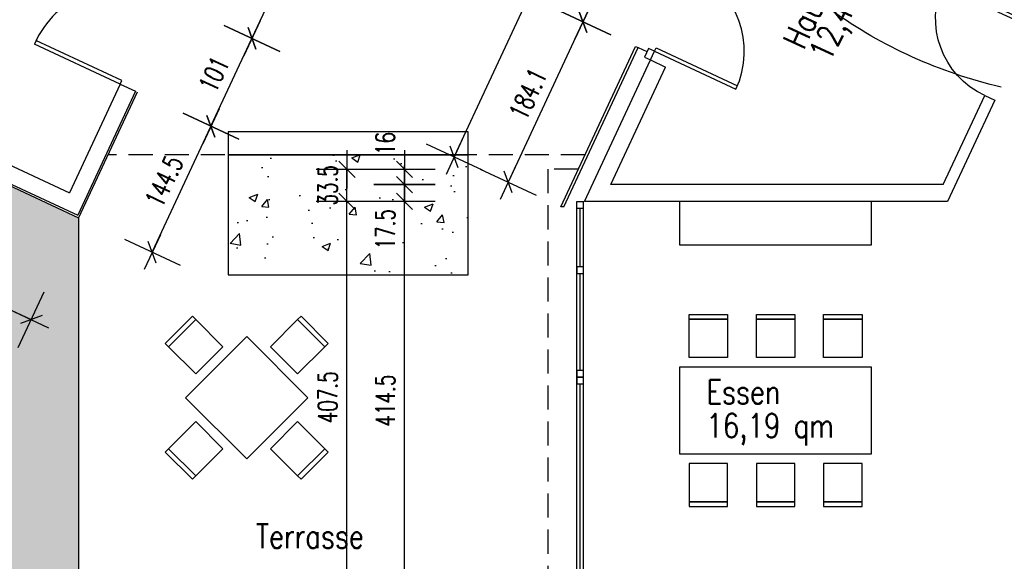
# Model space of a CAD drawing. Header units: millimetres. Extents: x -9704 to 3214, y -3659 to 2082.
# Tile 24 of 33: x -557 to 468, y 316 to 879. Entities that reach past the tile are written whole.
import ezdxf

# ---------------------------------------------------------------- set-up
doc = ezdxf.new("R2010")
doc.units = ezdxf.units.MM
doc.header["$LTSCALE"] = 100
doc.linetypes.add('Baumkrone', pattern=[3, 2, -1])
doc.linetypes.add('VERDECKT', pattern=[0.0375, 0.025, -0.0125])
for name, color, linetype in [('A-Ansi-gestrich', 9, 'VERDECKT'), ('A-Ansi-Grün', 120, 'Continuous'), ('A-Einr', 171, 'Continuous'), ('A-FenTür', 2, 'Continuous'), ('A-Masze100', 4, 'Continuous'), ('A-Schraffgrau', 254, 'Continuous'), ('A-Text100', 133, 'Continuous'), ('A-Wand-MW', 6, 'Continuous'), ('A-Wand-VMZ', 34, 'Continuous'), ('A-Wand_Holzfassade', 41, 'Continuous'), ('A_Bem', 4, 'Continuous'), ('MASZE', 2, 'Continuous'), ('TopographieLageplan', 7, 'Continuous')]:
    doc.layers.add(name, color=color, linetype=linetype)
doc.layers.get('0').freeze()
doc.styles.add('Bem100', font='romans.shx', dxfattribs={"width": 0.7})
doc.styles.add('Romans', font='Romans.shx', dxfattribs={"width": 0.7})
doc.dimstyles.new('Bem100', dxfattribs={"dimtxt": 20, "dimasz": 0.8, "dimexe": 1.25, "dimexo": 0.625, "dimgap": 10, "dimtad": 1, "dimdec": 1, "dimdsep": 46, "dimtxsty": 'Bem100', "dimblk": 'Bem100', "dimcen": 2.5, "dimse1": 1, "dimse2": 1, "dimclrd": 256, "dimadec": 0, "dimazin": 2, "dimtfac": 1, "dimtdec": 1, "dimtix": 1, "dimtmove": 2, "dimatfit": 3, "dimldrblk": 'NONE', "dimfxl": 0, "dimlwd": -1, "dimarcsym": 0})

# ---------------------------------------------------------------- blocks, each defined once
blk = doc.blocks.new('ER-Stuhl')
at = {"layer": 'A-Einr'}
for points in [[(0, 0), (5, 0), (5, 40), (0, 40)], [(5, 0), (45, 0), (45, 40), (5, 40)]]:
    blk.add_lwpolyline(points, close=True, dxfattribs=at)
blk = doc.blocks.new('IW11-Tür88')
for p, q in [((0, 0), (0, -11.5)), ((88.5, 0), (88.5, -11.5))]:
    blk.add_line(p, q)
at = {"layer": 'A-FenTür'}
for p, q in [((0, 0), (0, 88.5)), ((4, 0), (4, 88.4)), ((0, 0), (4, 0))]:
    blk.add_line(p, q, dxfattribs=at)
blk.add_arc((0, 0), 88.5, 0, 90, dxfattribs=at)
blk = doc.blocks.new('Bem100')
at = {"layer": 'MASZE', "linetype": 'Continuous'}
for p, q in [((0, -40), (0, 40)), ((-25, 0), (25, 0)), ((10.6, 10.6), (-10.6, -10.6))]:
    blk.add_line(p, q, dxfattribs=at)
blk = doc.blocks.new('*D105')
at = {"layer": 'A-Masze100'}
blk.add_line((-943.4, 752.8), (-546.1, 567.5), dxfattribs=at)
at = {"layer": 'Defpoints', "color": 0}
for p in [(-894.8, 858.9), (-496, 672.9), (-545.4, 567.1)]:
    blk.add_point(p, dxfattribs=at)
at = {"layer": 'A-Masze100', "xscale": 0.8, "yscale": 0.8, "zscale": 0.8}
for p, rotation in [((-944.2, 753.1), 154.9999999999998), ((-545.4, 567.1), 334.9999999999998)]:
    blk.add_blockref('Bem100', p, dxfattribs=dict(at, rotation=rotation))
at = {"layer": 'A-Masze100', "color": 0, "insert": (-736.3, 678.2), "char_height": 20, "attachment_point": 5, "rotation": 335, "style": 'Bem100'}
blk.add_mtext('440', dxfattribs=at)
blk = doc.blocks.new('_None')
blk = doc.blocks.new('*D205')
at = {"layer": 'A_Bem'}
blk.add_line((30.3, -420), (976.2, -420), dxfattribs=at)
at = {"layer": 'Defpoints', "color": 0}
for p in [(977, 427.5), (29.5, 282.5), (977, -420)]:
    blk.add_point(p, dxfattribs=at)
at = {"layer": 'A_Bem', "xscale": 0.8, "yscale": 0.8, "zscale": 0.8, "rotation": 180}
blk.add_blockref('Bem100', (29.5, -420), dxfattribs=at)
at = {"layer": 'A_Bem', "xscale": 0.8, "yscale": 0.8, "zscale": 0.8}
blk.add_blockref('Bem100', (977, -420), dxfattribs=at)
at = {"layer": 'A_Bem', "color": 0, "insert": (503.3, -400), "char_height": 20, "attachment_point": 5, "style": 'Bem100'}
blk.add_mtext('947.5', dxfattribs=at)
blk = doc.blocks.new('*D220')
at = {"layer": 'A_Bem'}
for p, q in [((21.7, -480), (20.9, -480)), ((22.5, -480), (29.5, -480)), ((30.3, -480), (31.1, -480))]:
    blk.add_line(p, q, dxfattribs=at)
at = {"layer": 'Defpoints', "color": 0}
for p in [(29.5, 690), (22.5, 275.5), (29.5, -480)]:
    blk.add_point(p, dxfattribs=at)
at = {"layer": 'A_Bem', "xscale": 0.8, "yscale": 0.8, "zscale": 0.8}
blk.add_blockref('Bem100', (22.5, -480), dxfattribs=at)
at = {"layer": 'A_Bem', "xscale": 0.8, "yscale": 0.8, "zscale": 0.8, "rotation": 180}
blk.add_blockref('Bem100', (29.5, -480), dxfattribs=at)
at = {"layer": 'A_Bem', "color": 0, "insert": (26, -460), "char_height": 20, "attachment_point": 5, "style": 'Bem100'}
blk.add_mtext('7', dxfattribs=at)
blk = doc.blocks.new('*D221')
at = {"layer": 'A_Bem'}
blk.add_line((30.3, -480), (407.6, -480), dxfattribs=at)
at = {"layer": 'Defpoints', "color": 0}
for p in [(29.5, 690), (408.4, 690), (408.4, -480)]:
    blk.add_point(p, dxfattribs=at)
at = {"layer": 'A_Bem', "xscale": 0.8, "yscale": 0.8, "zscale": 0.8, "rotation": 180}
blk.add_blockref('Bem100', (29.5, -480), dxfattribs=at)
at = {"layer": 'A_Bem', "xscale": 0.8, "yscale": 0.8, "zscale": 0.8}
blk.add_blockref('Bem100', (408.4, -480), dxfattribs=at)
at = {"layer": 'A_Bem', "color": 0, "insert": (219, -460), "char_height": 20, "attachment_point": 5, "style": 'Bem100'}
blk.add_mtext('378.9', dxfattribs=at)
blk = doc.blocks.new('*D222')
at = {"layer": 'A_Bem'}
blk.add_line((409.2, -480), (751.2, -480), dxfattribs=at)
at = {"layer": 'Defpoints', "color": 0}
for p in [(752, 700.8), (408.4, 690), (752, -480)]:
    blk.add_point(p, dxfattribs=at)
at = {"layer": 'A_Bem', "xscale": 0.8, "yscale": 0.8, "zscale": 0.8, "rotation": 180}
blk.add_blockref('Bem100', (408.4, -480), dxfattribs=at)
at = {"layer": 'A_Bem', "xscale": 0.8, "yscale": 0.8, "zscale": 0.8}
blk.add_blockref('Bem100', (752, -480), dxfattribs=at)
at = {"layer": 'A_Bem', "color": 0, "insert": (580.2, -460), "char_height": 20, "attachment_point": 5, "style": 'Bem100'}
blk.add_mtext('343.6', dxfattribs=at)
blk = doc.blocks.new('IW17-Tür101')
for p, q in [((0, 0), (0, -17.5)), ((101, 0), (101, -17.5))]:
    blk.add_line(p, q)
at = {"layer": 'A-FenTür'}
for p, q in [((0, 0), (0, 98.7)), ((4, 0), (4, 98.7)), ((0, 0), (4, 0))]:
    blk.add_line(p, q, dxfattribs=at)
blk.add_arc((2.3, 0), 98.7, 0, 91.3401, dxfattribs=at)
blk = doc.blocks.new('*D256')
at = {"layer": 'A_Bem'}
blk.add_line((-419.1, 637.9), (-358.7, 767.4), dxfattribs=at)
at = {"layer": 'Defpoints', "color": 0}
for p in [(-435, 803.9), (-358.3, 768.2), (-496, 672.9)]:
    blk.add_point(p, dxfattribs=at)
at = {"layer": 'A_Bem', "xscale": 0.8, "yscale": 0.8, "zscale": 0.8}
for p, rotation in [((-358.3, 768.2), 64.99999999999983), ((-419.4, 637.2), 244.9999999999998)]:
    blk.add_blockref('Bem100', p, dxfattribs=dict(at, rotation=rotation))
at = {"layer": 'A_Bem', "color": 0, "insert": (-407, 711.1), "char_height": 20, "attachment_point": 5, "rotation": 65, "style": 'Bem100'}
blk.add_mtext('144.5', dxfattribs=at)
blk = doc.blocks.new('*D257')
at = {"layer": 'A_Bem'}
blk.add_line((-358, 768.9), (-316, 859), dxfattribs=at)
at = {"layer": 'Defpoints', "color": 0}
for p in [(-392.3, 895.4), (-315.6, 859.7), (-435, 803.9)]:
    blk.add_point(p, dxfattribs=at)
at = {"layer": 'A_Bem', "xscale": 0.8, "yscale": 0.8, "zscale": 0.8}
for p, rotation in [((-315.6, 859.7), 64.99999999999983), ((-358.3, 768.2), 244.9999999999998)]:
    blk.add_blockref('Bem100', p, dxfattribs=dict(at, rotation=rotation))
at = {"layer": 'A_Bem', "color": 0, "insert": (-355.1, 822.4), "char_height": 20, "attachment_point": 5, "rotation": 65, "style": 'Bem100'}
blk.add_mtext('101', dxfattribs=at)
blk = doc.blocks.new('*D258')
at = {"layer": 'A_Bem'}
blk.add_line((-315.3, 860.4), (-107, 1307.1), dxfattribs=at)
at = {"layer": 'Defpoints', "color": 0}
for p in [(-183.3, 1343.6), (-106.7, 1307.9), (-392.3, 895.4)]:
    blk.add_point(p, dxfattribs=at)
at = {"layer": 'A_Bem', "xscale": 0.8, "yscale": 0.8, "zscale": 0.8}
for p, rotation in [((-106.7, 1307.9), 64.99999999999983), ((-315.6, 859.7), 244.9999999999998)]:
    blk.add_blockref('Bem100', p, dxfattribs=dict(at, rotation=rotation))
at = {"layer": 'A_Bem', "color": 0, "insert": (-229.3, 1092.2), "char_height": 20, "attachment_point": 5, "rotation": 65, "style": 'Bem100'}
blk.add_mtext('494.5', dxfattribs=at)
blk = doc.blocks.new('*D260')
at = {"layer": 'A_Bem'}
blk.add_line((71.2, 967.8), (29.2, 877.7), dxfattribs=at)
at = {"layer": 'Defpoints', "color": 0}
for p in [(126.4, 942.9), (28.9, 877), (83.7, 851.4)]:
    blk.add_point(p, dxfattribs=at)
at = {"layer": 'A_Bem', "xscale": 0.8, "yscale": 0.8, "zscale": 0.8}
for p, rotation in [((71.6, 968.5), 64.99999999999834), ((28.9, 877), 244.9999999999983)]:
    blk.add_blockref('Bem100', p, dxfattribs=dict(at, rotation=rotation))
at = {"layer": 'A_Bem', "color": 0, "insert": (32.1, 931.2), "char_height": 20, "attachment_point": 5, "rotation": 65, "style": 'Bem100'}
blk.add_mtext('101', dxfattribs=at)
blk = doc.blocks.new('*D261')
at = {"layer": 'A_Bem'}
blk.add_line((28.5, 876.2), (-48.6, 710.8), dxfattribs=at)
at = {"layer": 'Defpoints', "color": 0}
for p in [(83.7, 851.4), (-48.9, 710.1), (5.9, 684.5)]:
    blk.add_point(p, dxfattribs=at)
at = {"layer": 'A_Bem', "xscale": 0.8, "yscale": 0.8, "zscale": 0.8}
for p, rotation in [((28.9, 877), 64.99999999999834), ((-48.9, 710.1), 244.9999999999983)]:
    blk.add_blockref('Bem100', p, dxfattribs=dict(at, rotation=rotation))
at = {"layer": 'A_Bem', "color": 0, "insert": (-28.1, 802), "char_height": 20, "attachment_point": 5, "rotation": 65, "style": 'Bem100'}
blk.add_mtext('184.1', dxfattribs=at)
blk = doc.blocks.new('*D262')
at = {"layer": 'A_Bem'}
blk.add_line((-104.8, 737), (113.2, 1204.5), dxfattribs=at)
at = {"layer": 'Defpoints', "color": 0}
for p in [(113.5, 1205.2), (224.5, 1153.4), (5.9, 684.5)]:
    blk.add_point(p, dxfattribs=at)
at = {"layer": 'A_Bem', "xscale": 0.8, "yscale": 0.8, "zscale": 0.8}
for p, rotation in [((113.5, 1205.2), 65.00000000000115), ((-105.1, 736.3), 245.0000000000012)]:
    blk.add_blockref('Bem100', p, dxfattribs=dict(at, rotation=rotation))
at = {"layer": 'A_Bem', "color": 0, "insert": (-13.9, 979.2), "char_height": 20, "attachment_point": 5, "rotation": 65, "style": 'Bem100'}
blk.add_mtext('517.4', dxfattribs=at)
blk = doc.blocks.new('*D265')
at = {"layer": 'A_Bem'}
blk.add_line((-156.8, 276.3), (-156.8, 689.2), dxfattribs=at)
at = {"layer": 'Defpoints', "color": 0}
for p in [(-156.8, 690), (30.5, 690), (22.5, 275.5)]:
    blk.add_point(p, dxfattribs=at)
at = {"layer": 'A_Bem', "xscale": 0.8, "yscale": 0.8, "zscale": 0.8}
for p, rotation in [((-156.8, 690), 90), ((-156.8, 275.5), 270)]:
    blk.add_blockref('Bem100', p, dxfattribs=dict(at, rotation=rotation))
at = {"layer": 'A_Bem', "color": 0, "insert": (-176.8, 482.8), "char_height": 20, "attachment_point": 5, "rotation": 90, "style": 'Bem100'}
blk.add_mtext('414.5', dxfattribs=at)
blk = doc.blocks.new('*D266')
at = {"layer": 'A_Bem'}
for p, q in [((-156.8, 708.3), (-156.8, 709.1)), ((-156.8, 690), (-156.8, 707.5)), ((-156.8, 689.2), (-156.8, 688.4))]:
    blk.add_line(p, q, dxfattribs=at)
at = {"layer": 'Defpoints', "color": 0}
for p in [(-156.8, 707.5), (58, 707.5), (30.5, 690)]:
    blk.add_point(p, dxfattribs=at)
at = {"layer": 'A_Bem', "xscale": 0.8, "yscale": 0.8, "zscale": 0.8}
for p, rotation in [((-156.8, 707.5), 270), ((-156.8, 690), 90)]:
    blk.add_blockref('Bem100', p, dxfattribs=dict(at, rotation=rotation))
at = {"layer": 'A_Bem', "color": 0, "insert": (-176.8, 661.1), "char_height": 20, "attachment_point": 5, "rotation": 90, "style": 'Bem100'}
blk.add_mtext('17.5', dxfattribs=at)
blk = doc.blocks.new('*D267')
at = {"layer": 'A_Bem'}
for p, q in [((-156.8, 724.3), (-156.8, 725.1)), ((-156.8, 707.5), (-156.8, 723.5)), ((-156.8, 706.7), (-156.8, 705.9))]:
    blk.add_line(p, q, dxfattribs=at)
at = {"layer": 'Defpoints', "color": 0}
for p in [(-156.8, 723.5), (-7.5, 723.5), (58, 707.5)]:
    blk.add_point(p, dxfattribs=at)
at = {"layer": 'A_Bem', "xscale": 0.8, "yscale": 0.8, "zscale": 0.8}
for p, rotation in [((-156.8, 723.5), 270), ((-156.8, 707.5), 90)]:
    blk.add_blockref('Bem100', p, dxfattribs=dict(at, rotation=rotation))
at = {"layer": 'A_Bem', "color": 0, "insert": (-176.8, 750.3), "char_height": 20, "attachment_point": 5, "rotation": 90, "style": 'Bem100'}
blk.add_mtext('16', dxfattribs=at)
blk = doc.blocks.new('*D271')
at = {"layer": 'A_Bem'}
blk.add_line((-216.8, 283.3), (-216.8, 689.2), dxfattribs=at)
at = {"layer": 'Defpoints', "color": 0}
for p in [(-216.8, 690), (401, 690), (401, 282.5)]:
    blk.add_point(p, dxfattribs=at)
at = {"layer": 'A_Bem', "xscale": 0.8, "yscale": 0.8, "zscale": 0.8}
for p, rotation in [((-216.8, 690), 90), ((-216.8, 282.5), 270)]:
    blk.add_blockref('Bem100', p, dxfattribs=dict(at, rotation=rotation))
at = {"layer": 'A_Bem', "color": 0, "insert": (-236.8, 486.3), "char_height": 20, "attachment_point": 5, "rotation": 90, "style": 'Bem100'}
blk.add_mtext('407.5', dxfattribs=at)
blk = doc.blocks.new('*D272')
at = {"layer": 'A_Bem'}
for p, q in [((-216.8, 724.3), (-216.8, 725.1)), ((-216.8, 690), (-216.8, 723.5)), ((-216.8, 689.2), (-216.8, 688.4))]:
    blk.add_line(p, q, dxfattribs=at)
at = {"layer": 'Defpoints', "color": 0}
for p in [(-216.8, 723.5), (-7.5, 723.5), (401, 690)]:
    blk.add_point(p, dxfattribs=at)
at = {"layer": 'A_Bem', "xscale": 0.8, "yscale": 0.8, "zscale": 0.8}
for p, rotation in [((-216.8, 723.5), 270), ((-216.8, 690), 90)]:
    blk.add_blockref('Bem100', p, dxfattribs=dict(at, rotation=rotation))
at = {"layer": 'A_Bem', "color": 0, "insert": (-236.8, 706.8), "char_height": 20, "attachment_point": 5, "rotation": 90, "style": 'Bem100'}
blk.add_mtext('33.5', dxfattribs=at)

msp = doc.modelspace()

# ---------------------------------------------------------------- hatches: boundary and pattern name
at = {"layer": 'A-Schraffgrau'}
h = msp.add_hatch(dxfattribs=at)
h.set_pattern_fill('AR-CONC,_O', color=256, scale=0.5)
h.set_pattern_definition([(50, (0, 0), (91.0923, -7.9695), [9.525, -104.775]), (355, (0, 0), (-17.6214, 95.5283), [7.62, -83.82]), (100.451, (7.59, -0.66), (73.4713, 87.5583), [8.095, -89.045]), (46.1842, (0, 25.4), (135.5395, -21.021), [14.2875, -157.1625]), (96.6356, (11.3, 23.65), (118.702, 123.713), [12.1425, -133.5675]), (351.184, (0, 25.4), (118.7023, 123.7126), [11.43, -125.73]), (21, (12.7, 19.05), (75.8074, -51.1328), [9.525, -104.775]), (326, (12.7, 19.05), (30.901, 92.094), [7.62, -83.82]), (71.4514, (19.02, 14.79), (106.7082, 40.9614), [8.095, -89.045]), (37.5, (0, 0), (1.5443, 42.27752), [0, -82.804, 0, -85.09, 0, -84.1375]), (7.5, (0, 0), (33.40983, 50.0903), [0, -48.514, 0, -80.899, 0, -32.0675]), (327.5, (-28.32, 0), (67.7953, -2.86437), [0, -31.75, 0, -99.06, 0, -131.445]), (317.5, (-41.02, 0), (74.0646, 12.7132), [0, -41.275, 0, -65.786, 0, -93.345])])
h.paths.add_polyline_path([(2907.28, -164.06, -0.5359962), (2213.81, 296.99, -0.2283815), (2402.27, 688.07), (1077.56, 1306.54, -0.0051922), (1077.66, 1296.15, -0.1679014), (971, 987.47), (971, 834.46), (994.5, 823.5), (994.5, 723.5), (1541.5, 723.5), (1541.5, 621.5), (1966.5, 621.5), (1966.5, 111.75), (1791.5, 111.75), (1791.5, -314.86), (1566.5, -314.86), (1566.5, -954.21), (1605.96, -971.3), (1591.65, -1004.33), (967.5, -734), (967.5, -518.31), (967.5, -314.62), (967.5, -237.5), (943.5, -237.5), (-52.5, -237.5), (-52.5, 200.5), (-496.04, 200.5), (-496.04, 672.94), (-894.82, 858.9), (-1243.81, 110.48), (-717.09, -117.66), (1104.39, -906.6), (2177.09, -1371.22), (2316.57, -1431.63)])
h.paths.add_polyline_path([(1944.35, -333.71), (1894.35, -333.71), (1894.35, -283.71), (1944.35, -283.71)], flags=16)
h.paths.add_polyline_path([(1911.36, -253.51), (1861.36, -253.51), (1861.36, -228.51), (1911.36, -228.51)], flags=16)
h.paths.add_polyline_path([(1885.33, -202.65), (1860.33, -202.65), (1860.33, -152.65), (1885.33, -152.65)], flags=16)
h.paths.add_polyline_path([(1865.19, -335.01), (1865.19, -385.01), (1840.19, -385.01), (1840.19, -335.01)], flags=16)
h.paths.add_polyline_path([(1900.54, -40.62), (1850.54, -40.62), (1850.54, 9.38), (1900.54, 9.38)], flags=16)
h.paths.add_polyline_path([(1802.9, -361.04), (1802.9, -386.04), (1752.9, -386.04), (1752.9, -361.04)], flags=16)
h.paths.add_polyline_path([(1956.87, 60.89), (1906.87, 60.89), (1906.87, 85.89), (1956.87, 85.89)], flags=16)
h.paths.add_polyline_path([(1727.06, -401.34), (1727.06, -451.34), (1702.06, -451.34), (1702.06, -401.34)], flags=16)
h.paths.add_polyline_path([(1663.46, -368.24), (1663.46, -418.24), (1613.46, -418.24), (1613.46, -368.24)], flags=16)
h.paths.add_polyline_path([(3143.19, 342.15), (2402.27, 688.07, 0.2283815), (2213.81, 296.99, 0.5359962), (2907.28, -164.06)])
h.paths.add_polyline_path([(2688.81, 296.99, -1), (2738.81, 296.99, -1)], flags=17)
h.paths.add_polyline_path([(-750.82, 701.56), (-709.13, 682.12), (-721.81, 654.93), (-763.5, 674.37)], flags=24)
h.paths.add_polyline_path([(2688.53, 334.58), (2933.77, 334.58), (2933.77, 391.72), (2688.53, 391.72)], flags=24)
h = msp.add_hatch(dxfattribs=at)
h.set_pattern_fill('AR-CONC,_O', color=256, scale=0.5)
h.set_pattern_definition([(50, (0, 0), (91.092, -7.9695), [9.525, -104.775]), (355, (0, 0), (-17.621, 95.528), [7.62, -83.82]), (100.451, (7.59, -0.66), (73.471, 87.558), [8.095, -89.045]), (46.184, (0, 25.4), (135.54, -21.021), [14.287, -157.162]), (96.636, (11.3, 23.65), (118.702, 123.713), [12.143, -133.567]), (351.184, (0, 25.4), (118.702, 123.713), [11.43, -125.73]), (21, (12.7, 19.05), (75.8074, -51.133), [9.525, -104.775]), (326, (12.7, 19.05), (30.901, 92.094), [7.62, -83.82]), (71.451, (19.02, 14.79), (106.708, 40.961), [8.095, -89.045]), (37.5, (0, 0), (1.5443, 42.2775), [0, -82.804, 0, -85.09, 0, -84.1375]), (7.5, (0, 0), (33.4098, 50.0903), [0, -48.514, 0, -80.899, 0, -32.0675]), (327.5, (-28.32, 0), (67.7953, -2.8644), [0, -31.75, 0, -99.06, 0, -131.445]), (317.5, (-41.02, 0), (74.0646, 12.7132), [0, -41.275, 0, -65.786, 0, -93.345])])
h.paths.add_polyline_path([(-340.47, 738.5), (-340.47, 613.5), (-90.47, 613.5), (-90.47, 738.5)])

# ---------------------------------------------------------------- linework, layer by layer
at = {"layer": 'A-Ansi-gestrich', "ltscale": 10}
for p, q in [((31.05, 738.5), (-465.47, 738.5)), ((-7.5, 723.5), (-7.5, 5.5)), ((24.05, 723.5), (-7.5, 723.5))]:
    msp.add_line(p, q, dxfattribs=at)
at = {"layer": 'A-Ansi-Grün'}
msp.add_line((-496.04, 672.94), (-496.04, 200.5), dxfattribs=at)
msp.add_lwpolyline([(-340.47, 738.5), (-340.47, 613.5), (-90.47, 613.5), (-90.47, 738.5)], close=True, dxfattribs=at)
at = {"layer": 'A-Einr'}
for points in [[(329.45, 645), (329.45, 690), (129.45, 690), (129.45, 645)], [(-384.71, 485.77), (-321.07, 422.13), (-257.43, 485.77), (-321.07, 549.41)], [(-384.71, 485.77), (-321.07, 422.13), (-257.43, 485.77), (-321.07, 549.41)], [(329.45, 427.5), (329.45, 517.5), (129.45, 517.5), (129.45, 427.5)]]:
    msp.add_lwpolyline(points, close=True, dxfattribs=at)
at = {"layer": 'A-FenTür'}
for p, q in [((103.41, 846.35), (105.1, 849.98)), ((103.41, 846.35), (188.15, 806.84)), ((105.1, 849.98), (189.76, 810.5)), ((22.5, 275.5), (22.5, 690)), ((22.5, 690), (29.5, 690)), ((29.5, 282.5), (29.5, 690)), ((22.5, 275.5), (22.5, 683)), ((22.5, 683), (29.5, 683)), ((26, 622.13), (26, 683)), ((26, 514.13), (26, 615.13)), ((26, 282.5), (26, 500.13))]:
    msp.add_line(p, q, dxfattribs=at)
for points in [[(92.84, 840.25), (99.18, 837.29), (103.41, 846.35), (97.06, 849.31)], [(22.5, 615.13), (29.5, 615.13), (29.5, 622.13), (22.5, 622.13)], [(22.5, 507.13), (29.5, 507.13), (29.5, 514.13), (22.5, 514.13)], [(22.5, 500.13), (29.5, 500.13), (29.5, 507.13), (22.5, 507.13)]]:
    msp.add_lwpolyline(points, close=True, dxfattribs=at)
msp.add_arc((103.41, 846.35), 93.5, 335, 65, dxfattribs=at)
at = {"layer": 'A-Wand-MW'}
for p, q in [((-868.9, 868.33), (-505.47, 698.86)), ((-892.16, 859.86), (-497.01, 675.6)), ((30.5, 690), (99.18, 837.29)), ((99.18, 837.29), (115.04, 829.89)), ((57.97, 707.5), (115.04, 829.89)), ((-452.65, 812.15), (-505.47, 698.86)), ((-436.79, 804.75), (-497.01, 675.6)), ((403.88, 707.5), (447.14, 800.27)), ((447.14, 800.27), (457.56, 795.41)), ((457.56, 795.41), (408.41, 690)), ((403.88, 707.5), (57.97, 707.5)), ((408.41, 690), (30.5, 690))]:
    msp.add_line(p, q, dxfattribs=at)
msp.add_lwpolyline([(-340.47, 738.5), (-90.47, 738.5), (-90.47, 762.5), (-340.47, 762.5)], close=True, dxfattribs=at)
at = {"layer": 'A-Wand-VMZ'}
for p in [(-894.82, 858.9), (-434.97, 803.91)]:
    msp.add_line(p, (-496.04, 672.94), dxfattribs=at)
at = {"layer": 'A-Wand_Holzfassade'}
for p, q in [((5.88, 684.53), (83.7, 851.41)), ((83.7, 851.41), (86.42, 850.14)), ((9.19, 684.53), (86.42, 850.14)), ((86.42, 850.14), (95.48, 845.91)), ((9.19, 684.53), (5.88, 684.53))]:
    msp.add_line(p, q, dxfattribs=at)
at = {"layer": 'TopographieLageplan', "linetype": 'Baumkrone'}
msp.add_circle((577.66, 1296.15), 500, dxfattribs=at)

# ---------------------------------------------------------------- block references
at = {"layer": 'A-Einr'}
for p, rotation in [((-405.93, 542.34), 315), ((-405.93, 542.34), 315), ((-264.51, 570.62), 225), ((-264.51, 570.62), 225), ((179.45, 372.5), 89.99999999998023), ((249.45, 372.5), 89.99999999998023), ((319.45, 372.5), 89.99999999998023)]:
    msp.add_blockref('ER-Stuhl', p, dxfattribs=dict(at, rotation=rotation))
at = {"layer": 'A-Einr', "xscale": -1}
for p, rotation in [((179.45, 572.5), 89.99999999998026), ((249.45, 572.5), 89.99999999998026), ((319.45, 572.5), 89.99999999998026), ((-405.93, 429.2), 225), ((-405.93, 429.2), 225), ((-264.51, 400.92), 315), ((-264.51, 400.92), 315)]:
    msp.add_blockref('ER-Stuhl', p, dxfattribs=dict(at, rotation=rotation))
at = {"layer": 'A-FenTür', "xscale": -1, "rotation": 64.99999999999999}
msp.add_blockref('IW11-Tür88', (484.54, 880.48), dxfattribs=at)
at = {"layer": 'A-Wand-MW', "rotation": 65.00000000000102}
msp.add_blockref('IW17-Tür101', (-452.65, 812.15), dxfattribs=at)

# ---------------------------------------------------------------- texts
at = {"layer": 'A-Text100', "ltscale": 80, "style": 'Romans', "width": 0.8}
for s, rotation, p in [('Hausarb.', 65, (258.74, 846.65)), ('12,40qm', 65, (285.93, 833.97)), ('Essen', 360, (157.43, 479.31)), ('16,19 qm', 360, (157.43, 444.31)), ('Terrasse', 360, (-311.52, 329.07))]:
    msp.add_text(s, height=25, rotation=rotation, dxfattribs=at).set_placement(p)

# ---------------------------------------------------------------- dimensions: what is measured, and where the dimension line sits
at = {"layer": 'A-Masze100'}
dim = msp.add_aligned_dim(p1=(-894.82, 858.9), p2=(-496.04, 672.94), distance=-116.74, dimstyle='Bem100', dxfattribs=at)
dim.commit()
dim.dimension.update_dxf_attribs({"geometry": '*D105', "text_midpoint": (-736.31, 678.24)})
at = {"layer": 'A_Bem'}
for base, p1, p2, angle, picture, middle in [((-106.65, 1307.87), (-392.29, 895.44), (-183.3, 1343.61), 245, '*D258', (-229.27, 1092.24)), ((28.89, 876.96), (126.38, 942.94), (83.7, 851.41), 65, '*D260', (32.1, 931.19)), ((-315.64, 859.7), (-434.97, 803.91), (-392.29, 895.44), 245, '*D257', (-355.1, 822.38)), ((-48.93, 710.09), (83.7, 851.41), (5.88, 684.53), 65, '*D261', (-28.15, 801.98)), ((-216.84, 723.5), (401, 690), (-7.5, 723.5), 90, '*D272', (-236.84, 706.75)), ((-216.84, 690), (401, 282.5), (401, 690), 90, '*D271', (-236.84, 486.25)), ((-156.84, 690), (22.5, 275.5), (30.5, 690), 90, '*D265', (-176.84, 482.75))]:
    dim = msp.add_linear_dim(base=base, p1=p1, p2=p2, angle=angle, dimstyle='Bem100', dxfattribs=at)
    dim.commit()
    dim.dimension.update_dxf_attribs({"geometry": picture, "text_midpoint": middle})
for p1, p2, distance, picture, middle in [((5.88, 684.53), (224.53, 1153.43), 122.5, '*D262', (-13.94, 979.21)), ((-496.04, 672.94), (-434.97, 803.91), -84.58, '*D256', (-406.98, 711.13))]:
    dim = msp.add_aligned_dim(p1=p1, p2=p2, distance=distance, dimstyle='Bem100', dxfattribs=at)
    dim.commit()
    dim.dimension.update_dxf_attribs({"geometry": picture, "text_midpoint": middle})
for base, p1, p2, picture, middle in [((-156.84, 723.5), (57.97, 707.5), (-7.5, 723.5), '*D267', (-176.84, 750.3)), ((-156.84, 707.5), (30.5, 690), (57.97, 707.5), '*D266', (-176.84, 661.08))]:
    dim = msp.add_linear_dim(base=base, p1=p1, p2=p2, angle=90, dimstyle='Bem100', dxfattribs=at)
    dim.commit()
    dim.dimension.update_dxf_attribs({"geometry": picture, "text_midpoint": middle, "dimtype": 160})
for base, p1, p2, picture, middle in [((752, -480), (408.41, 690), (752, 700.79), '*D222', (580.2, -460)), ((29.5, -480), (22.5, 275.5), (29.5, 690), '*D220', (26, -460)), ((408.41, -480), (29.5, 690), (408.41, 690), '*D221', (218.95, -460)), ((977, -420), (29.5, 282.5), (977, 427.5), '*D205', (503.25, -400))]:
    dim = msp.add_linear_dim(base=base, p1=p1, p2=p2, dimstyle='Bem100', dxfattribs=at)
    dim.commit()
    dim.dimension.update_dxf_attribs({"geometry": picture, "text_midpoint": middle})

doc.saveas('drawing.dxf')
